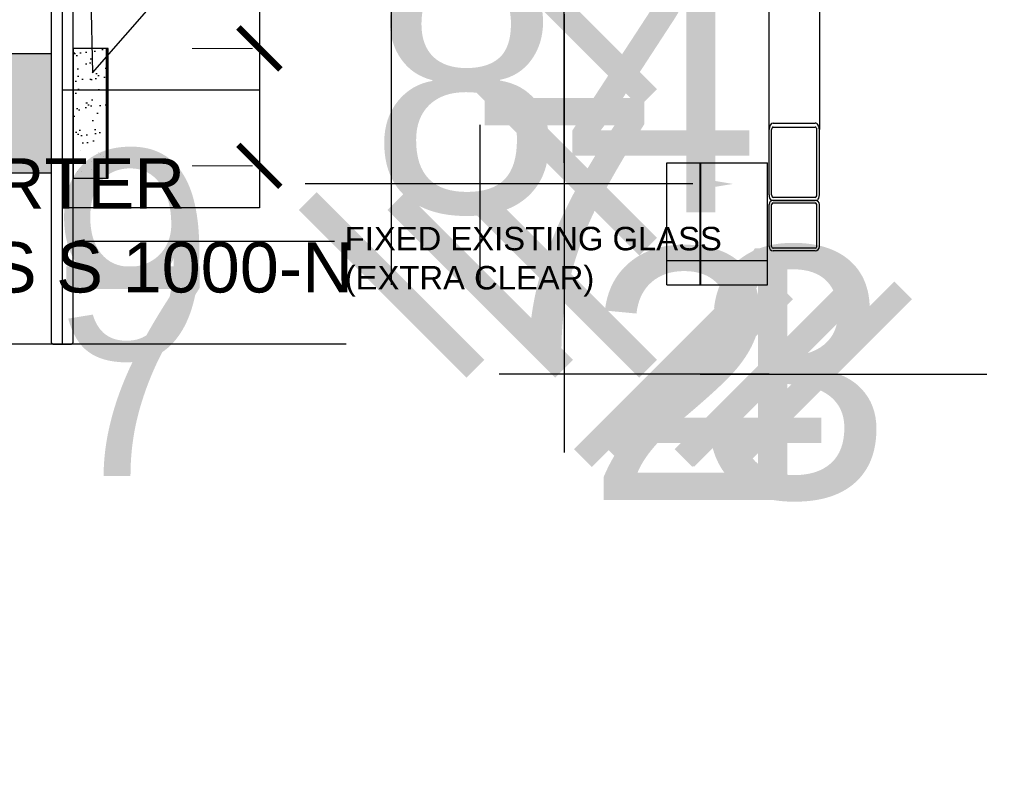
# Model space of a CAD drawing. Header units: centimetres. Extents: x -2854 to 18796, y -762 to 9238.
# Tile 39 of 173: x -2685 to -2626, y 2554 to 2599. Entities that reach past the tile are written whole.
import ezdxf
from ezdxf import colors
from ezdxf.entities.mleader import LeaderData, LeaderLine
from ezdxf.lldxf.tags import DXFTag
from ezdxf.math import Vec2, Vec3

# ---------------------------------------------------------------- set-up
doc = ezdxf.new("R2010")
doc.units = ezdxf.units.CM
doc.header["$LTSCALE"] = 0.3
doc.linetypes.add('ACAD_ISO03W100', pattern=[30, 12, -18])
doc.layers.add('KK_DIM_SIGNAGE', color=7, linetype='Continuous', true_color=0xbf73b1)
doc.layers.add('MMT-LAYOUT ANNOTATION', color=7, linetype='Continuous')
doc.styles.add('KIKO Milano_Light', font='Arial.ttf')
doc.styles.get("Standard").update_dxf_attribs({"font": 'Arial.ttf'})
tags = doc.linetypes.add('DASHDOT2', pattern=[12.7, 6.35, -3.175, 0, -3.175]).pattern_tags.tags
tags[10:11] = [DXFTag(74, 4), DXFTag(75, 0), DXFTag(340, '0'), DXFTag(46, 0.0), DXFTag(50, 0.0), DXFTag(44, 0.0), DXFTag(45, 0.0)]
tags[8:9] = [DXFTag(74, 4), DXFTag(75, 0), DXFTag(340, '0'), DXFTag(46, 0.0), DXFTag(50, 0.0), DXFTag(44, 0.0), DXFTag(45, 0.0)]
tags[6:7] = [DXFTag(74, 4), DXFTag(75, 0), DXFTag(340, '0'), DXFTag(46, 0.0), DXFTag(50, 0.0), DXFTag(44, 0.0), DXFTag(45, 0.0)]
tags[4:5] = [DXFTag(74, 4), DXFTag(75, 0), DXFTag(340, '0'), DXFTag(46, 0.0), DXFTag(50, 0.0), DXFTag(44, 0.0), DXFTag(45, 0.0)]
doc.dimstyles.new('KIKO', dxfattribs={"dimtxt": 1.5, "dimasz": 1, "dimexe": 0, "dimexo": 2, "dimgap": 0.7, "dimtad": 0, "dimtih": 1, "dimtoh": 1, "dimdec": 0, "dimzin": 0, "dimtxsty": 'KIKO Milano_Light', "dimblk": 'ARCHTICK', "dimcen": 0.09, "dimadec": 1, "dimazin": 0, "dimtfac": 1, "dimtdec": 0, "dimtix": 1, "dimtofl": 0, "dimtmove": 0, "dimatfit": 3, "dimldrblk": 'ARCHTICK', "dimfxl": 5, "dimfxlon": 1, "dimtolj": 1, "dimtzin": 0, "dimlwe": 5, "dimarcsym": 0})

# ---------------------------------------------------------------- blocks, each defined once
blk = doc.blocks.new('_ArchTick')
at = {"color": 0, "linetype": 'ByBlock', "const_width": 0.15}
blk.add_lwpolyline([(-0.5, -0.5), (0.5, 0.5)], dxfattribs=at)
blk = doc.blocks.new('*D51')
at = {"layer": 'Defpoints', "color": 0, "transparency": 16777216}
for p in [(-2679.596, 2606.717), (-2679.596, 2597.717), (-2670.586, 2597.717)]:
    blk.add_point(p, dxfattribs=at)
at = {"layer": 'KK_DIM_SIGNAGE', "color": 0, "linetype": 'ACAD_ISO03W100', "lineweight": 0, "transparency": 16777216}
for p, q in [((-2674.596, 2606.717), (-2670.586, 2606.717)), ((-2674.596, 2597.717), (-2670.586, 2597.717))]:
    blk.add_line(p, q, dxfattribs=at)
at = {"layer": 'KK_DIM_SIGNAGE', "color": 0, "lineweight": -2, "transparency": 16777216}
for p, q in [((-2670.586, 2606.717), (-2670.586, 2597.717)), ((-2670.586, 2597.717), (-2670.586, 2595.217)), ((-2670.586, 2595.217), (-2682.306, 2595.217))]:
    blk.add_line(p, q, dxfattribs=at)
at = {"layer": 'KK_DIM_SIGNAGE', "color": 0, "lineweight": -2, "transparency": 16777216, "xscale": 2.5, "yscale": 2.5, "zscale": 2.5}
for p, rotation in [((-2670.586, 2606.717), 90), ((-2670.586, 2597.717), 270)]:
    blk.add_blockref('_ArchTick', p, dxfattribs=dict(at, rotation=rotation))
at = {"layer": 'KK_DIM_SIGNAGE', "color": 0, "transparency": 16777216, "insert": (-2678.196, 2585.334), "char_height": 12.5, "attachment_point": 5, "style": 'KIKO Milano_Light'}
blk.add_mtext('\\A1;9', dxfattribs=at)
blk = doc.blocks.new('*D52')
at = {"layer": 'Defpoints', "color": 0, "transparency": 16777216}
for p in [(-2679.596, 2597.717), (-2679.596, 2590.716), (-2670.586, 2590.716)]:
    blk.add_point(p, dxfattribs=at)
at = {"layer": 'KK_DIM_SIGNAGE', "color": 0, "linetype": 'ACAD_ISO03W100', "lineweight": 0, "transparency": 16777216}
for p, q in [((-2674.596, 2597.717), (-2670.586, 2597.717)), ((-2674.596, 2590.716), (-2670.586, 2590.716))]:
    blk.add_line(p, q, dxfattribs=at)
at = {"layer": 'KK_DIM_SIGNAGE', "color": 0, "lineweight": -2, "transparency": 16777216}
for p, q in [((-2670.586, 2597.717), (-2670.586, 2590.716)), ((-2670.586, 2590.716), (-2670.586, 2588.216)), ((-2670.586, 2588.216), (-2682.178, 2588.216))]:
    blk.add_line(p, q, dxfattribs=at)
at = {"layer": 'KK_DIM_SIGNAGE', "color": 0, "lineweight": -2, "transparency": 16777216, "xscale": 2.5, "yscale": 2.5, "zscale": 2.5}
for p, rotation in [((-2670.586, 2597.717), 90), ((-2670.586, 2590.716), 270)]:
    blk.add_blockref('_ArchTick', p, dxfattribs=dict(at, rotation=rotation))
at = {"layer": 'KK_DIM_SIGNAGE', "color": 0, "transparency": 16777216, "insert": (-2678.132, 2578.466), "char_height": 12.5, "attachment_point": 5, "style": 'KIKO Milano_Light'}
blk.add_mtext('\\A1;7', dxfattribs=at)
blk = doc.blocks.new('*D523')
at = {"layer": 'Defpoints', "color": 0}
for p in [(-2646.281, 2632.031), (-2652.394, 2599.76), (-2646.281, 2599.76)]:
    blk.add_point(p, dxfattribs=at)
at = {"layer": 'KK_DIM_SIGNAGE', "color": 0, "lineweight": -2}
for p, q in [((-2652.394, 2632.031), (-2652.394, 2642.031)), ((-2652.394, 2599.76), (-2652.394, 2589.76))]:
    blk.add_line(p, q, dxfattribs=at)
at = {"layer": 'KK_DIM_SIGNAGE', "color": 0, "lineweight": -2, "xscale": 10, "yscale": 10, "zscale": 10}
for p, rotation in [((-2652.394, 2632.031), 270), ((-2652.394, 2599.76), 90)]:
    blk.add_blockref('_ArchTick', p, dxfattribs=dict(at, rotation=rotation))
at = {"layer": 'KK_DIM_SIGNAGE', "color": 0, "insert": (-2652.394, 2615.896), "char_height": 15, "attachment_point": 5, "style": 'KIKO Milano_Light'}
blk.add_mtext('\\A1;32', dxfattribs=at)
blk = doc.blocks.new('*D525')
at = {"layer": 'Defpoints', "color": 0}
for p in [(-2646.281, 2599.76), (-2652.394, 2590.893), (-2646.281, 2590.893)]:
    blk.add_point(p, dxfattribs=at)
at = {"layer": 'KK_DIM_SIGNAGE', "color": 0, "lineweight": -2}
for p, q in [((-2652.394, 2599.76), (-2652.394, 2609.76)), ((-2652.394, 2590.893), (-2652.394, 2580.893))]:
    blk.add_line(p, q, dxfattribs=at)
at = {"layer": 'KK_DIM_SIGNAGE', "color": 0, "lineweight": -2, "xscale": 10, "yscale": 10, "zscale": 10}
for p, rotation in [((-2652.394, 2599.76), 270), ((-2652.394, 2590.893), 90)]:
    blk.add_blockref('_ArchTick', p, dxfattribs=dict(at, rotation=rotation))
at = {"layer": 'KK_DIM_SIGNAGE', "color": 0, "insert": (-2652.394, 2595.327), "char_height": 15, "attachment_point": 5, "style": 'KIKO Milano_Light'}
blk.add_mtext('\\A1;84', dxfattribs=at)
blk = doc.blocks.new('*D527')
at = {"layer": 'Defpoints', "color": 0}
for p in [(-2646.281, 2590.893), (-2652.394, 2583.614), (-2646.281, 2583.614)]:
    blk.add_point(p, dxfattribs=at)
at = {"layer": 'KK_DIM_SIGNAGE', "color": 0, "lineweight": -2}
for p, q in [((-2652.394, 2590.893), (-2652.394, 2600.893)), ((-2652.394, 2583.614), (-2652.394, 2573.614))]:
    blk.add_line(p, q, dxfattribs=at)
at = {"layer": 'KK_DIM_SIGNAGE', "color": 0, "lineweight": -2, "xscale": 10, "yscale": 10, "zscale": 10}
for p, rotation in [((-2652.394, 2590.893), 270), ((-2652.394, 2583.614), 90)]:
    blk.add_blockref('_ArchTick', p, dxfattribs=dict(at, rotation=rotation))
at = {"layer": 'KK_DIM_SIGNAGE', "color": 0, "insert": (-2652.394, 2587.254), "char_height": 15, "attachment_point": 5, "style": 'KIKO Milano_Light'}
blk.add_mtext('\\A1;7', dxfattribs=at)
blk = doc.blocks.new('*D529')
at = {"layer": 'Defpoints', "color": 0}
for p in [(-2657.409, 2632.031), (-2646.281, 2632.031), (-2646.281, 2583.614)]:
    blk.add_point(p, dxfattribs=at)
at = {"layer": 'KK_DIM_SIGNAGE', "color": 0, "lineweight": -2}
for p, q in [((-2657.409, 2632.031), (-2657.409, 2622.481)), ((-2657.409, 2583.614), (-2657.409, 2593.164))]:
    blk.add_line(p, q, dxfattribs=at)
at = {"layer": 'KK_DIM_SIGNAGE', "color": 0, "lineweight": -2, "xscale": 10, "yscale": 10, "zscale": 10}
for p, rotation in [((-2657.409, 2632.031), 90), ((-2657.409, 2583.614), 270)]:
    blk.add_blockref('_ArchTick', p, dxfattribs=dict(at, rotation=rotation))
at = {"layer": 'KK_DIM_SIGNAGE', "color": 0, "insert": (-2657.409, 2607.823), "char_height": 15, "attachment_point": 5, "style": 'KIKO Milano_Light'}
blk.add_mtext('\\A1;480', dxfattribs=at)
blk = doc.blocks.new('*D531')
at = {"layer": 'Defpoints', "color": 0}
for p in [(-2644.281, 2583.614), (-2640.281, 2583.614), (-2640.281, 2578.29)]:
    blk.add_point(p, dxfattribs=at)
at = {"layer": 'KK_DIM_SIGNAGE', "color": 0, "lineweight": -2}
for p, q in [((-2644.281, 2578.29), (-2654.281, 2578.29)), ((-2640.281, 2578.29), (-2630.281, 2578.29))]:
    blk.add_line(p, q, dxfattribs=at)
at = {"layer": 'KK_DIM_SIGNAGE', "color": 0, "lineweight": -2, "xscale": 10, "yscale": 10, "zscale": 10}
blk.add_blockref('_ArchTick', (-2644.281, 2578.29), dxfattribs=at)
at = {"layer": 'KK_DIM_SIGNAGE', "color": 0, "lineweight": -2, "xscale": 10, "yscale": 10, "zscale": 10, "rotation": 180}
blk.add_blockref('_ArchTick', (-2640.281, 2578.29), dxfattribs=at)
at = {"layer": 'KK_DIM_SIGNAGE', "color": 0, "insert": (-2642.281, 2578.29), "char_height": 15, "attachment_point": 5, "style": 'KIKO Milano_Light'}
blk.add_mtext('\\A1;4', dxfattribs=at)
blk = doc.blocks.new('*D533')
at = {"layer": 'Defpoints', "color": 0}
for p in [(-2640.181, 2587.154), (-2637.181, 2587.154), (-2637.181, 2578.29)]:
    blk.add_point(p, dxfattribs=at)
at = {"layer": 'KK_DIM_SIGNAGE', "color": 0, "lineweight": -2}
for p, q in [((-2640.181, 2578.29), (-2650.181, 2578.29)), ((-2637.181, 2578.29), (-2627.181, 2578.29))]:
    blk.add_line(p, q, dxfattribs=at)
at = {"layer": 'KK_DIM_SIGNAGE', "color": 0, "lineweight": -2, "xscale": 10, "yscale": 10, "zscale": 10}
blk.add_blockref('_ArchTick', (-2640.181, 2578.29), dxfattribs=at)
at = {"layer": 'KK_DIM_SIGNAGE', "color": 0, "lineweight": -2, "xscale": 10, "yscale": 10, "zscale": 10, "rotation": 180}
blk.add_blockref('_ArchTick', (-2637.181, 2578.29), dxfattribs=at)
at = {"layer": 'KK_DIM_SIGNAGE', "color": 0, "insert": (-2638.681, 2578.29), "char_height": 15, "attachment_point": 5, "style": 'KIKO Milano_Light'}
blk.add_mtext('\\A1;3', dxfattribs=at)
blk = doc.blocks.new('*D537')
at = {"layer": 'Defpoints', "color": 0}
for p in [(-2662.7, 2648.286), (-2643.681, 2648.286), (-2644.271, 2583.614)]:
    blk.add_point(p, dxfattribs=at)
at = {"layer": 'KK_DIM_SIGNAGE', "color": 0, "lineweight": -2}
for p, q in [((-2662.7, 2648.286), (-2662.7, 2630.609)), ((-2662.7, 2583.614), (-2662.7, 2601.291))]:
    blk.add_line(p, q, dxfattribs=at)
at = {"layer": 'KK_DIM_SIGNAGE', "color": 0, "lineweight": -2, "xscale": 10, "yscale": 10, "zscale": 10}
for p, rotation in [((-2662.7, 2648.286), 90), ((-2662.7, 2583.614), 270)]:
    blk.add_blockref('_ArchTick', p, dxfattribs=dict(at, rotation=rotation))
at = {"layer": 'KK_DIM_SIGNAGE', "color": 0, "insert": (-2662.7, 2615.95), "char_height": 15, "attachment_point": 5, "style": 'KIKO Milano_Light'}
blk.add_mtext('\\A1;65', dxfattribs=at)
blk = doc.blocks.new('*D539')
at = {"layer": 'Defpoints', "color": 0}
for p in [(-2646.281, 2583.614), (-2644.281, 2583.614), (-2644.281, 2578.29)]:
    blk.add_point(p, dxfattribs=at)
at = {"layer": 'KK_DIM_SIGNAGE', "color": 0, "lineweight": -2}
for p, q in [((-2646.281, 2578.29), (-2656.281, 2578.29)), ((-2644.281, 2578.29), (-2634.281, 2578.29))]:
    blk.add_line(p, q, dxfattribs=at)
at = {"layer": 'KK_DIM_SIGNAGE', "color": 0, "lineweight": -2, "xscale": 10, "yscale": 10, "zscale": 10}
blk.add_blockref('_ArchTick', (-2646.281, 2578.29), dxfattribs=at)
at = {"layer": 'KK_DIM_SIGNAGE', "color": 0, "lineweight": -2, "xscale": 10, "yscale": 10, "zscale": 10, "rotation": 180}
blk.add_blockref('_ArchTick', (-2644.281, 2578.29), dxfattribs=at)
at = {"layer": 'KK_DIM_SIGNAGE', "color": 0, "insert": (-2645.281, 2578.29), "char_height": 15, "attachment_point": 5, "style": 'KIKO Milano_Light'}
blk.add_mtext('\\A1;2', dxfattribs=at)

msp = doc.modelspace()

# ---------------------------------------------------------------- hatches: boundary and pattern name
msp.add_hatch(color=8).paths.add_polyline_path([(-2682.996, 2590.276), (-2685.996, 2590.276), (-2685.996, 2597.417), (-2682.996, 2597.417)])
h = msp.add_hatch()
h.set_pattern_fill('AR-SAND', color=8, scale=0.025, style=0)
h.set_pattern_definition([(37.5, (-2955.3488, 1944.8216), (-0.0400008, 1.2235331), [0, -0.9652, 0, -1.0795, 0, -1.031875]), (7.5, (-2955.3488, 1944.8216), (1.1238082, 1.7920628), [0, -0.5207, 0, -0.86995, 0, -0.333375]), (327.5, (-2956.1299, 1944.8216), (1.977481, 0.003593), [0, -0.3175, 0, -1.143, 0, -1.49225]), (317.5, (-2956.1299, 1944.8216), (1.908891, 0.5573233), [0, -0.15875, 0, -0.7493, 0, -0.85725])])
h.paths.add_polyline_path([(-2681.696, 2589.976), (-2679.696, 2589.976), (-2679.696, 2597.717), (-2681.696, 2597.717)])

# ---------------------------------------------------------------- linework, layer by layer
at = {"color": 252, "true_color": 0x939598}
msp.add_line((-2682.346, 2645.625), (-2682.346, 2580.077), dxfattribs=at)
for p, q in [((-2640.181, 2592.873), (-2640.181, 2614.295)), ((-2637.181, 2614.295), (-2637.181, 2592.873)), ((-2639.931, 2593.262), (-2637.431, 2593.262)), ((-2640.181, 2588.984), (-2640.181, 2592.873)), ((-2640.031, 2588.984), (-2640.031, 2592.873)), ((-2639.931, 2593.029), (-2637.431, 2593.029)), ((-2637.331, 2588.984), (-2637.331, 2592.873)), ((-2637.181, 2588.984), (-2637.181, 2592.873)), ((-2646.281, 2590.893), (-2644.281, 2590.893)), ((-2646.281, 2585.074), (-2646.281, 2590.893)), ((-2644.281, 2585.074), (-2644.281, 2590.893)), ((-2644.271, 2590.893), (-2644.271, 2585.074)), ((-2644.271, 2590.893), (-2640.281, 2590.893)), ((-2640.281, 2585.074), (-2640.281, 2590.893)), ((-2637.298, 2588.654), (-2640.063, 2588.654)), ((-2637.431, 2588.828), (-2639.931, 2588.828)), ((-2639.931, 2588.654), (-2637.431, 2588.654)), ((-2639.931, 2588.504), (-2637.431, 2588.504)), ((-2640.181, 2585.904), (-2640.181, 2588.404)), ((-2640.031, 2585.904), (-2640.031, 2588.404)), ((-2637.331, 2585.904), (-2637.331, 2588.404)), ((-2637.181, 2585.904), (-2637.181, 2588.404)), ((-2637.431, 2585.804), (-2639.931, 2585.804)), ((-2637.431, 2585.654), (-2639.931, 2585.654)), ((-2646.281, 2585.074), (-2644.281, 2585.074)), ((-2646.281, 2583.614), (-2646.281, 2585.074)), ((-2644.281, 2583.614), (-2644.281, 2585.074)), ((-2644.271, 2585.074), (-2640.281, 2585.074)), ((-2644.271, 2585.074), (-2644.271, 2583.614)), ((-2640.281, 2583.614), (-2640.281, 2585.074)), ((-2646.281, 2583.614), (-2644.281, 2583.614)), ((-2644.271, 2583.614), (-2640.281, 2583.614))]:
    msp.add_line(p, q)
at = {"color": 252, "linetype": 'DASHDOT2', "ltscale": 0.5, "true_color": 0x939598}
msp.add_line((-2665.414, 2580.077), (-2699.278, 2580.077), dxfattribs=at)
at = {"color": 252, "true_color": 0x939598}
msp.add_lwpolyline([(-2682.996, 2645.625), (-2682.996, 2580.177), (-2682.896, 2580.077), (-2681.796, 2580.077), (-2681.696, 2580.177), (-2681.696, 2645.625)], dxfattribs=at)
for points in [[(-2682.996, 2590.276), (-2685.996, 2590.276), (-2685.996, 2597.417), (-2682.996, 2597.417)], [(-2681.696, 2589.976), (-2679.696, 2589.976), (-2679.696, 2597.717), (-2681.696, 2597.717)], [(-2679.696, 2589.976), (-2679.596, 2589.976), (-2679.596, 2597.717), (-2679.696, 2597.717)]]:
    msp.add_lwpolyline(points, close=True)
for centre, radius, start, end in [((-2639.931, 2588.404), 0.25, 90, 180), ((-2639.931, 2588.404), 0.1, 90, 180), ((-2637.431, 2588.404), 0.25, 0, 90), ((-2637.431, 2588.404), 0.1, 0, 90), ((-2639.931, 2585.904), 0.25, 180, 270), ((-2639.931, 2585.904), 0.1, 180, 270), ((-2637.431, 2585.904), 0.25, 270, 0), ((-2637.431, 2585.904), 0.1, 270, 0)]:
    msp.add_arc(centre, radius, start, end)
for centre, major_axis, start_param, end_param in [((-2639.931, 2592.873), (0, 0.389), 0, 1.570796), ((-2637.431, 2592.873), (0, -0.389), 1.570796, 3.141593), ((-2639.931, 2592.873), (0, 0.156), 0, 1.570796), ((-2637.431, 2592.873), (0, -0.156), 1.570796, 3.141593), ((-2639.931, 2588.984), (0, -0.389), 4.712389, 5.725758), ((-2639.931, 2588.984), (0, -0.156), 4.712389, 6.283185), ((-2637.431, 2588.984), (0, 0.156), 3.141593, 4.712389), ((-2637.431, 2588.984), (0, 0.389), 3.699031, 4.712389)]:
    msp.add_ellipse(centre, major_axis=major_axis, ratio=0.642788, start_param=start_param, end_param=end_param)

# ---------------------------------------------------------------- dimensions: what is measured, and where the dimension line sits
at = {"layer": 'KK_DIM_SIGNAGE'}
for base, p1, p2, override, picture, middle in [((-2662.7, 2648.286), (-2644.271, 2583.614), (-2643.681, 2648.286), {"dimpost": '\\X'}, '*D537', (-2662.7, 2615.95)), ((-2652.394, 2599.76), (-2646.281, 2632.031), (-2646.281, 2599.76), {"dimpost": '\\X'}, '*D523', (-2652.394, 2615.896)), ((-2670.586, 2597.717), (-2679.596, 2606.717), (-2679.596, 2597.717), {"dimscale": 0, "dimtxt": 2.5, "dimasz": 0.5, "dimexo": 1, "dimtad": 2, "dimtih": 0, "dimpost": '\\X', "dimtix": 0, "dimfxl": 2, "dimlwe": 0}, '*D51', (-2678.196, 2585.334)), ((-2652.394, 2583.614), (-2646.281, 2590.893), (-2646.281, 2583.614), {"dimpost": '\\X'}, '*D527', (-2652.394, 2587.254)), ((-2670.586, 2590.716), (-2679.596, 2597.717), (-2679.596, 2590.716), {"dimscale": 0, "dimtxt": 2.5, "dimasz": 0.5, "dimexo": 1, "dimtad": 2, "dimtih": 0, "dimpost": '\\X', "dimtix": 0, "dimfxl": 2, "dimlwe": 0}, '*D52', (-2678.132, 2578.466))]:
    dim = msp.add_linear_dim(base=base, p1=p1, p2=p2, angle=90, dimstyle='KIKO', override=override, dxfattribs=at)
    dim.commit()
    dim.dimension.update_dxf_attribs({"geometry": picture, "text_midpoint": middle})
for base, p1, p2, text, picture, middle in [((-2657.409, 2632.031), (-2646.281, 2583.614), (-2646.281, 2632.031), '480', '*D529', (-2657.409, 2607.823)), ((-2652.394, 2590.893), (-2646.281, 2599.76), (-2646.281, 2590.893), '84', '*D525', (-2652.394, 2595.327))]:
    dim = msp.add_linear_dim(base=base, p1=p1, p2=p2, angle=90, text=text, dimstyle='KIKO', override={"dimpost": '\\X'}, dxfattribs=at)
    dim.commit()
    dim.dimension.update_dxf_attribs({"geometry": picture, "text_midpoint": middle})
for base, p1, p2, picture, middle in [((-2644.281, 2578.29), (-2646.281, 2583.614), (-2644.281, 2583.614), '*D539', (-2645.281, 2578.29)), ((-2640.281, 2578.29), (-2644.281, 2583.614), (-2640.281, 2583.614), '*D531', (-2642.281, 2578.29)), ((-2637.181, 2578.29), (-2640.181, 2587.154), (-2637.181, 2587.154), '*D533', (-2638.681, 2578.29))]:
    dim = msp.add_linear_dim(base=base, p1=p1, p2=p2, dimstyle='KIKO', override={"dimpost": '\\X'}, dxfattribs=at)
    dim.commit()
    dim.dimension.update_dxf_attribs({"geometry": picture, "text_midpoint": middle})

# ---------------------------------------------------------------- leaders
at = {"ltscale": 0.5}
ml = msp.add_multileader_mtext('Standard', dxfattribs=at)
ml.set_content('{\\fAvenir LT Std 35 Light|b1|i0|c0|p34;BOH}', color=256, style='KIKO Milano_Light')
ml.set_leader_properties(color=256)
ml.build(insert=Vec2(0, 0))
ml.multileader.update_dxf_attribs({"dogleg_length": 0.36, "arrow_head_size": 0.5})
ctx = ml.context
ctx.base_point, ctx.char_height, ctx.arrow_head_size, ctx.landing_gap_size, ctx.plane_origin = Vec3(-2720.882, 2835.812), 1.2, 0.5, 0.604, Vec3(-725.088, 1552.755)
notes = []
notes.append((ctx, [(0, (0, 0, 0), (0, 0), (1, 0), 1, [])]))
ctx.mtext.insert, ctx.mtext.rotation, ctx.mtext.width = Vec3(-2720.278, 2836.581), -4.712389, 6.73942
ml = msp.add_multileader_mtext('Standard', dxfattribs=at)
ml.set_content('{\\fAvenir LT Std 35 Light|b1|i0|c0|p34;KIKO\\PSALES AREA}', color=256, style='KIKO Milano_Light')
ml.set_leader_properties(color=256)
ml.build(insert=Vec2(0, 0))
ml.multileader.update_dxf_attribs({"dogleg_length": 0.36, "arrow_head_size": 0.5})
ctx = ml.context
ctx.base_point, ctx.char_height, ctx.arrow_head_size, ctx.landing_gap_size, ctx.plane_origin = Vec3(-2706.95, 2835.989), 1.2, 0.5, 0.604, Vec3(-712.211, 1552.931)
ctx.text_align_type = 1
notes.append((ctx, [(0, (0, 0, 0), (0, 0), (1, 0), 1, [])]))
ctx.mtext.insert, ctx.mtext.rotation, ctx.mtext.width, ctx.mtext.alignment = Vec3(-2700.395, 2836.758), -4.712389, 12.82739, 2
ml = msp.add_multileader_mtext('Standard')
ml.set_content('{\\fAvenir LT Std 55 Roman|b0|i0|c0|p34;\\H0.83333x;DETAIL 01_FLOORING\\P\\fAvenir LT Std 35 Light|b0|i0|c0|p34;\\H0.8x;SCALE 1:5}', color=256, style='KIKO Milano_Light')
ml.set_leader_properties(color=256)
ml.build(insert=Vec2(0, 0))
ml.multileader.update_dxf_attribs({"dogleg_length": 0.36, "arrow_head_size": 1.207})
ctx = ml.context
ctx.base_point, ctx.char_height, ctx.arrow_head_size, ctx.landing_gap_size, ctx.plane_origin = Vec3(-2727.994, 2829.663), 1.2, 1.207, 0.604, Vec3(-735.061, 1546.039)
notes.append((ctx, [(0, (0, 0, 0), (0, 0), (1, 0), 1, [])]))
ctx.mtext.insert, ctx.mtext.rotation, ctx.mtext.width = Vec3(-2727.39, 2830.274), -4.712389, 44.12958
ml = msp.add_multileader_mtext('Standard')
ml.set_content('{\\fAvenir LT Std 55 Roman|b1|i0|c0|p34;\\H0.83333x;DETAIL 01_CEILING\\P\\fAvenir LT Std 35 Light|b0|i0|c0|p34;\\H0.8x;SCALE 1:5}', color=256, style='KIKO Milano_Light')
ml.set_leader_properties(color=256)
ml.build(insert=Vec2(0, 0))
ml.multileader.update_dxf_attribs({"dogleg_length": 0.36, "arrow_head_size": 1.207})
ctx = ml.context
ctx.base_point, ctx.char_height, ctx.arrow_head_size, ctx.landing_gap_size, ctx.plane_origin = Vec3(-2632.793, 2825.632), 1.2, 1.207, 0.604, Vec3(-639.86, 1542.161)
notes.append((ctx, [(0, (0, 0, 0), (0, 0), (1, 0), 1, [])]))
ctx.mtext.insert, ctx.mtext.rotation, ctx.mtext.width = Vec3(-2632.189, 2826.243), -4.712389, 44.12958
ml = msp.add_multileader_mtext('Standard')
ml.set_content('{\\fAvenir LT Std 55 Roman|b1|i0|c0|p34;\\H0.83333x;DETAIL 01_CEILING\\P\\fAvenir LT Std 35 Light|b0|i0|c0|p34;\\H0.8x;SCALE 1:5}', color=256, style='KIKO Milano_Light')
ml.set_leader_properties(color=256)
ml.build(insert=Vec2(0, 0))
ml.multileader.update_dxf_attribs({"dogleg_length": 0.36, "arrow_head_size": 1.207})
ctx = ml.context
ctx.base_point, ctx.char_height, ctx.arrow_head_size, ctx.landing_gap_size, ctx.plane_origin = Vec3(-2651.324, 2821.673), 1.2, 1.207, 0.604, Vec3(-661.241, 1546.572)
notes.append((ctx, [(0, (0, 0, 0), (0, 0), (1, 0), 1, [])]))
ctx.mtext.insert, ctx.mtext.rotation, ctx.mtext.width = Vec3(-2650.72, 2822.283), -4.712389, 44.12958
ml = msp.add_multileader_mtext('Standard', dxfattribs=at)
ml.set_content('{\\fAvenir LT Std 35 Light|b1|i0|c0|p34;KIKO\\PSALES AREA}', color=256, style='KIKO Milano_Light')
ml.set_leader_properties(color=256)
ml.build(insert=Vec2(0, 0))
ml.multileader.update_dxf_attribs({"dogleg_length": 2.846, "arrow_head_size": 0.7, "scale": 0.1})
ctx = ml.context
ctx.base_point, ctx.scale, ctx.char_height, ctx.arrow_head_size, ctx.landing_gap_size, ctx.plane_origin = Vec3(-2714.875, 2786.415), 0.1, 1.2, 0.7, 0.6, Vec3(-4704.005, 1503.417)
ctx.text_align_type = 1
notes.append((ctx, [(0, (0, 0, 0), (0, 0), (1, 0), 1, [])]))
ctx.mtext.insert, ctx.mtext.rotation, ctx.mtext.width, ctx.mtext.alignment = Vec3(-2709.514, 2787.03), -4.712389, 12.30098, 2
ml = msp.add_multileader_mtext('Standard')
ml.set_content('{\\fAvenir LT Std 55 Roman|b1|i0|c0|p34;\\H0.66667x;DETAIL 02_FLOORING\\P\\fAvenir LT Std 35 Light|b0|i0|c0|p34;\\H0.8x;SCALE 1:5}', color=256, style='KIKO Milano_Light')
ml.set_leader_properties(color=256)
ml.build(insert=Vec2(0, 0))
ml.multileader.update_dxf_attribs({"dogleg_length": 0.36, "arrow_head_size": 1.207})
ctx = ml.context
ctx.base_point, ctx.char_height, ctx.arrow_head_size, ctx.landing_gap_size, ctx.plane_origin = Vec3(-2727.994, 2780.603), 1.5, 1.207, 0.604, Vec3(-735.061, 1497.128)
notes.append((ctx, [(0, (0, 0, 0), (0, 0), (1, 0), 1, [])]))
ctx.mtext.insert, ctx.mtext.rotation, ctx.mtext.width = Vec3(-2727.39, 2781.363), -4.712389, 44.12958
ml = msp.add_multileader_mtext('Standard')
ml.set_content('{\\fAvenir LT Std 55 Roman|b1|i0|c0|p34;\\H0.83333x;DETAIL 02_CEILING\\P\\fAvenir LT Std 35 Light|b0|i0|c0|p34;\\H0.8x;SCALE 1:5}', color=256, style='KIKO Milano_Light')
ml.set_leader_properties(color=256)
ml.build(insert=Vec2(0, 0))
ml.multileader.update_dxf_attribs({"dogleg_length": 0.36, "arrow_head_size": 1.207})
ctx = ml.context
ctx.base_point, ctx.char_height, ctx.arrow_head_size, ctx.landing_gap_size, ctx.plane_origin = Vec3(-2632.639, 2765.253), 1.2, 1.207, 0.604, Vec3(-639.707, 1490.152)
notes.append((ctx, [(0, (0, 0, 0), (0, 0), (1, 0), 1, [])]))
ctx.mtext.insert, ctx.mtext.rotation, ctx.mtext.width = Vec3(-2632.036, 2765.863), -4.712389, 44.12958
ml = msp.add_multileader_mtext('Standard')
ml.set_content('{\\fAvenir LT Std 55 Roman|b1|i0|c0|p34;\\H0.83333x;DETAIL 02_CEILING\\P\\fAvenir LT Std 35 Light|b0|i0|c0|p34;\\H0.8x;SCALE 1:5}', color=256, style='KIKO Milano_Light')
ml.set_leader_properties(color=256)
ml.build(insert=Vec2(0, 0))
ml.multileader.update_dxf_attribs({"dogleg_length": 0.36, "arrow_head_size": 1.207})
ctx = ml.context
ctx.base_point, ctx.char_height, ctx.arrow_head_size, ctx.landing_gap_size, ctx.plane_origin = Vec3(-2651.324, 2757.361), 1.2, 1.207, 0.604, Vec3(-661.241, 1482.259)
notes.append((ctx, [(0, (0, 0, 0), (0, 0), (1, 0), 1, [])]))
ctx.mtext.insert, ctx.mtext.rotation, ctx.mtext.width = Vec3(-2650.72, 2757.971), -4.712389, 44.12958
ml = msp.add_multileader_mtext('Standard', dxfattribs=at)
ml.set_content('{\\fAvenir LT Std 35 Light|b1|i0|c0|p34;KIKO\\PSALES AREA}', color=256, style='KIKO Milano_Light')
ml.set_leader_properties(color=256)
ml.build(insert=Vec2(0, 0))
ml.multileader.update_dxf_attribs({"dogleg_length": 0.36, "arrow_head_size": 0.5})
ctx = ml.context
ctx.base_point, ctx.char_height, ctx.arrow_head_size, ctx.landing_gap_size, ctx.plane_origin = Vec3(-2683.335, 2717.668), 1.4, 0.5, 0.604, Vec3(-688.597, 1434.611)
ctx.text_align_type = 1
notes.append((ctx, [(0, (0, 0, 0), (0, 0), (1, 0), 1, [])]))
ctx.mtext.insert, ctx.mtext.rotation, ctx.mtext.width, ctx.mtext.alignment = Vec3(-2676.781, 2718.437), -4.712389, 12.82739, 2
ml = msp.add_multileader_mtext('Standard', dxfattribs=at)
ml.set_content('{\\fAvenir LT Std 35 Light|b1|i0|c0|p34;BOH}', color=256, style='KIKO Milano_Light')
ml.set_leader_properties(color=256)
ml.build(insert=Vec2(0, 0))
ml.multileader.update_dxf_attribs({"dogleg_length": 2.846, "arrow_head_size": 0.7})
ctx = ml.context
ctx.base_point, ctx.char_height, ctx.arrow_head_size, ctx.landing_gap_size, ctx.plane_origin = Vec3(-2697.268, 2717.491), 1.4, 0.7, 0.604, Vec3(-701.474, 1434.434)
notes.append((ctx, [(0, (0, 0, 0), (0, 0), (1, 0), 1, [])]))
ctx.mtext.insert, ctx.mtext.rotation, ctx.mtext.width = Vec3(-2696.664, 2718.209), -4.712389, 6.73942
ml = msp.add_multileader_mtext('Standard')
ml.set_content('{\\fAvenir LT Std 55 Roman|b1|i0|c0|p34;\\H0.66667x;DETAIL 03_FLOORING\\P\\fAvenir LT Std 35 Light|b0|i0|c0|p34;\\H0.8x;SCALE 1:5}', color=256, style='KIKO Milano_Light')
ml.set_leader_properties(color=256)
ml.build(insert=Vec2(0, 0))
ml.multileader.update_dxf_attribs({"dogleg_length": 0.36, "arrow_head_size": 1.207})
ctx = ml.context
ctx.base_point, ctx.char_height, ctx.arrow_head_size, ctx.landing_gap_size, ctx.plane_origin = Vec3(-2704.379, 2711.192), 1.5, 1.207, 0.604, Vec3(-711.447, 1427.718)
notes.append((ctx, [(0, (0, 0, 0), (0, 0), (1, 0), 1, [])]))
ctx.mtext.insert, ctx.mtext.rotation, ctx.mtext.width = Vec3(-2703.776, 2711.953), -4.712389, 44.12958
ml = msp.add_multileader_mtext('Standard')
ml.set_content('{\\fAvenir LT Std 55 Roman|b1|i0|c0|p34;\\H0.83333x;DETAIL 01_CEILING\\P\\fAvenir LT Std 35 Light|b0|i0|c0|p34;\\H0.8x;SCALE 1:5}', color=256, style='KIKO Milano_Light')
ml.set_leader_properties(color=256)
ml.build(insert=Vec2(0, 0))
ml.multileader.update_dxf_attribs({"dogleg_length": 0.36, "arrow_head_size": 1.207})
ctx = ml.context
ctx.base_point, ctx.char_height, ctx.arrow_head_size, ctx.landing_gap_size, ctx.plane_origin = Vec3(-2632.877, 2710.941), 1.2, 1.207, 0.604, Vec3(-642.794, 1435.839)
notes.append((ctx, [(0, (0, 0, 0), (0, 0), (1, 0), 1, [])]))
ctx.mtext.insert, ctx.mtext.rotation, ctx.mtext.width = Vec3(-2632.273, 2711.551), -4.712389, 44.12958
ml = msp.add_multileader_mtext('Standard', dxfattribs=at)
ml.set_content('ELECTRICAL\\PCONNECT', color=256, style='KIKO Milano_Light')
ml.set_leader_properties(color=256)
ml.build(insert=Vec2(0, 0))
ml.multileader.update_dxf_attribs({"dogleg_length": 0.36, "arrow_head_size": 0.7})
ctx = ml.context
ctx.base_point, ctx.char_height, ctx.arrow_head_size, ctx.landing_gap_size, ctx.plane_origin = Vec3(-2711.601, 2605.15), 1.4, 0.7, 0.604, Vec3(-682.1, 1330.101)
notes.append((ctx, [(0, (1, 1, 0), (-2695.715, 2605.15), (-1, 0), 3.601, [(1, [(-2688.996, 2615.806), (-2688.996, 2593.847)], 0, [])])]))
ctx.mtext.insert, ctx.mtext.rotation, ctx.mtext.width = Vec3(-2710.997, 2605.868), -4.712389, 34.82849
ml = msp.add_multileader_mtext('Standard', dxfattribs=at)
ml.set_content('\\pxsm1,ql;OPAL\\PMETAHACRYLATE', color=256, style='KIKO Milano_Light')
ml.set_leader_properties(color=256)
ml.build(insert=Vec2(0, 0))
ml.multileader.update_dxf_attribs({"dogleg_length": 0.36, "arrow_head_size": 0.7})
ctx = ml.context
ctx.base_point, ctx.char_height, ctx.arrow_head_size, ctx.landing_gap_size, ctx.plane_origin = Vec3(-2666.094, 2608.613), 1.4, 0.7, 0.604, Vec3(-671.142, 1326.908)
notes.append((ctx, [(1, (1, 1, 0), (-2669.782, 2608.613), (1, 0), 3.687, [(1, [(-2680.833, 2608.613), (-2680.53, 2596.257)], 0, [])])]))
ctx.mtext.insert, ctx.mtext.rotation, ctx.mtext.width = Vec3(-2665.491, 2609.331), -4.712389, 34.82849
ml = msp.add_multileader_mtext('Standard', dxfattribs=at)
ml.set_content('\\pxsm1,ql;FIXED EXISTING GLASS (EXTRA CLEAR)', color=256, style='KIKO Milano_Light')
ml.set_leader_properties(color=256)
ml.build(insert=Vec2(0, 0))
ml.multileader.update_dxf_attribs({"dogleg_length": 0.36, "arrow_head_size": 0.7})
ctx = ml.context
ctx.base_point, ctx.char_height, ctx.arrow_head_size, ctx.landing_gap_size, ctx.plane_origin = Vec3(-2666.094, 2586.22), 1.4, 0.7, 0.604, Vec3(-666.389, 1311.171)
notes.append((ctx, [(1, (1, 1, 0), (-2668.645, 2586.22), (1, 0), 2.551, [(0, [(-2681.696, 2586.22)], 0, [])])]))
ctx.mtext.insert, ctx.mtext.rotation, ctx.mtext.width = Vec3(-2665.491, 2587.075), -4.712389, 22.52438
at = {"layer": 'MMT-LAYOUT ANNOTATION'}
ml = msp.add_multileader_mtext('Standard', dxfattribs=at)
ml.set_content('METAL CARTER\\PWHITE NCS S 1000-N', color=256)
ml.set_leader_properties(color=256)
ml.build(insert=Vec2(0, 0))
ml.multileader.update_dxf_attribs({"dogleg_length": 3.2, "arrow_head_size": 2.4, "scale": 20})
ctx = ml.context
ctx.base_point, ctx.scale, ctx.char_height, ctx.arrow_head_size, ctx.landing_gap_size, ctx.plane_origin = Vec3(-2713.048, 2589.635), 20, 3, 2.4, 1.6, Vec3(-2826.042, 2681.702)
notes.append((ctx, [(1, (1, 1, 0), (-2664.658, 2589.635), (-1, 0), 3.2, [(1, [(-2642.332, 2589.635)], 0, [])])]))
ctx.mtext.insert, ctx.mtext.rotation, ctx.mtext.width, ctx.mtext.flow_direction = Vec3(-2707.381, 2591.161), -4.712389, 136.42755, 5
for ctx, leaders in notes:
    for number, flags, end, landing, length, lines in leaders:
        leader = LeaderData()
        leader.index, (leader.has_last_leader_line, leader.has_dogleg_vector, leader.attachment_direction) = number, flags
        leader.last_leader_point, leader.dogleg_vector, leader.dogleg_length = Vec3(end), Vec3(landing), length
        for number, points, colour, breaks in lines:
            line = LeaderLine()
            line.index, line.vertices, line.color, line.breaks = number, Vec3.list(points), colors.encode_raw_color(colour), breaks
            leader.lines.append(line)
        ctx.leaders.append(leader)

doc.saveas('drawing.dxf')
